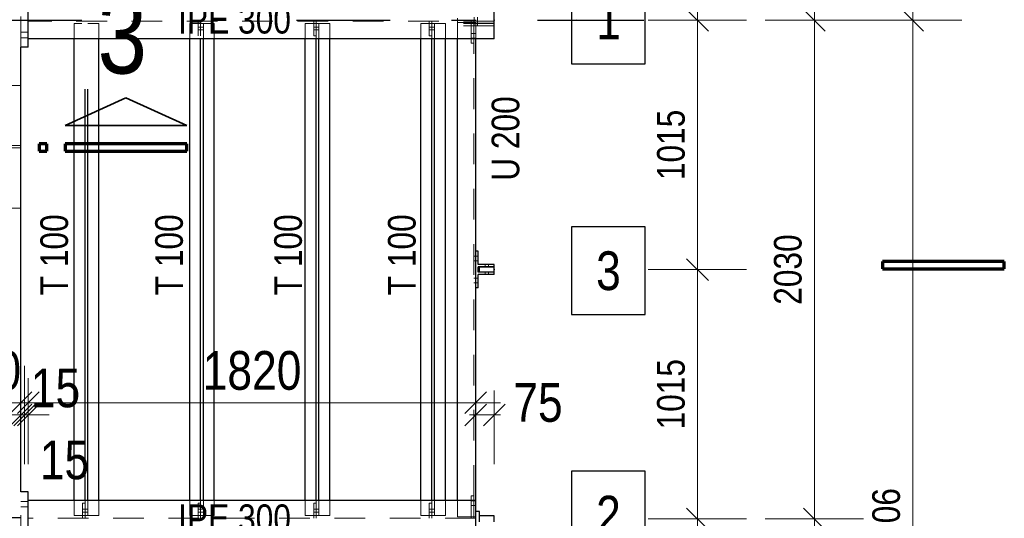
# Model space of a CAD drawing. Header units: millimetres. Extents: x -74 to 79, y 0 to 54.
# Tile 117 of 164: x 12.74 to 16.75, y 21.05 to 23.08. Entities that reach past the tile are written whole.
import ezdxf

# ---------------------------------------------------------------- set-up
doc = ezdxf.new("R2010")
doc.units = ezdxf.units.MM
doc.linetypes.add('DASHDOTX2', pattern=[2, 1, -0.5, 0, -0.5])
doc.linetypes.add('HIDDEN', pattern=[0.375, 0.25, -0.125])
for name, color, linetype, lineweight in [('01_Neubau Türen-Fassade', 7, 'Continuous', 20), ('01_Neubau_Linen', 7, 'Continuous', 20), ('Achsen', 7, 'Continuous', 20)]:
    doc.layers.add(name, color=color, linetype=linetype, lineweight=lineweight)
doc.styles.add('Arial Narrow', font='ARIALN.TTF')
doc.dimstyles.new('Arch_Strakon_dimstyle', dxfattribs={"dimtxt": 15.75, "dimasz": 1, "dimexe": 1.25, "dimexo": 0.0625, "dimgap": 1, "dimtad": 0, "dimdec": 3, "dimzin": 12, "dimdsep": 46, "dimtxsty": 'Arial Narrow', "dimblk": 'Arrowhead_Tick', "dimsah": 1, "dimcen": 0, "dimse1": 1, "dimse2": 1, "dimclrd": 6, "dimclrt": 2, "dimazin": 0, "dimtfac": 1, "dimtdec": 4, "dimtmove": 0, "dimatfit": 3, "dimldrblk": 'NONE', "dimfxl": 1, "dimtvp": 1, "dimtolj": 1, "dimtzin": 0, "dimlwd": 13, "dimarcsym": 2})

# ---------------------------------------------------------------- blocks, each defined once
blk = doc.blocks.new('Arrowhead_Tick')
at = {"color": 0, "linetype": 'Continuous', "lineweight": -2}
for p, q in [((0, 20), (0, -10)), ((-1, 0), (0, 0)), ((10, 0), (0, 0))]:
    blk.add_line(p, q, dxfattribs=at)
at = {"color": 2, "linetype": 'Continuous', "lineweight": 35}
blk.add_line((4.42, 4.42), (-4.42, -4.42), dxfattribs=at)
blk = doc.blocks.new('*D32')
at = {"layer": '01_Neubau_Linen', "color": 6, "linetype": 'Continuous', "lineweight": 13}
blk.add_line((16.3754, 19.0248), (16.3754, 23.0648), dxfattribs=at)
at = {"layer": 'Defpoints', "color": 0}
for p in [(15.0083, 23.0748), (16.3754, 23.0748), (15.0083, 19.0148)]:
    blk.add_point(p, dxfattribs=at)
at = {"layer": '01_Neubau_Linen', "color": 6, "lineweight": 13, "xscale": 0.01, "yscale": 0.01, "zscale": 0.01}
for p, rotation in [((16.3754, 23.0748), 90), ((16.3754, 19.0148), 270)]:
    blk.add_blockref('Arrowhead_Tick', p, dxfattribs=dict(at, rotation=rotation))
at = {"layer": '01_Neubau_Linen', "color": 3, "lineweight": -2, "insert": (16.2679, 21.0448), "char_height": 0.1125, "attachment_point": 5, "rotation": 90, "style": 'Arial Narrow'}
blk.add_mtext('\\A1;4.06', dxfattribs=at)
blk = doc.blocks.new('_None')
blk = doc.blocks.new('*D33')
at = {"layer": '01_Neubau_Linen', "color": 6, "linetype": 'Continuous', "lineweight": 13}
blk.add_line((16.3754, 23.0848), (16.3754, 27.1248), dxfattribs=at)
at = {"layer": 'Defpoints', "color": 0}
for p in [(15.0083, 27.1348), (16.3754, 27.1348), (15.0083, 23.0748)]:
    blk.add_point(p, dxfattribs=at)
at = {"layer": '01_Neubau_Linen', "color": 6, "lineweight": 13, "xscale": 0.01, "yscale": 0.01, "zscale": 0.01}
for p, rotation in [((16.3754, 27.1348), 90), ((16.3754, 23.0748), 270)]:
    blk.add_blockref('Arrowhead_Tick', p, dxfattribs=dict(at, rotation=rotation))
at = {"layer": '01_Neubau_Linen', "color": 3, "lineweight": -2, "insert": (16.2679, 25.1048), "char_height": 0.1125, "attachment_point": 5, "rotation": 90, "style": 'Arial Narrow'}
blk.add_mtext('\\A1;4.06', dxfattribs=at)
blk = doc.blocks.new('*D40')
at = {"layer": '01_Neubau_Linen', "color": 6, "linetype": 'Continuous', "lineweight": 13}
blk.add_line((15.9754, 19.0248), (15.9754, 21.0348), dxfattribs=at)
at = {"layer": 'Defpoints', "color": 0}
for p in [(14.5983, 21.0448), (15.9754, 21.0448), (14.6733, 19.0148)]:
    blk.add_point(p, dxfattribs=at)
at = {"layer": '01_Neubau_Linen', "color": 6, "lineweight": 13, "xscale": 0.01, "yscale": 0.01, "zscale": 0.01}
for p, rotation in [((15.9754, 21.0448), 90), ((15.9754, 19.0148), 270)]:
    blk.add_blockref('Arrowhead_Tick', p, dxfattribs=dict(at, rotation=rotation))
at = {"layer": '01_Neubau_Linen', "color": 3, "lineweight": -2, "insert": (15.8679, 20.0298), "char_height": 0.1125, "attachment_point": 5, "rotation": 90, "style": 'Arial Narrow'}
blk.add_mtext('\\A1;2030', dxfattribs=at)
blk = doc.blocks.new('*D41')
at = {"layer": '01_Neubau_Linen', "color": 6, "linetype": 'Continuous', "lineweight": 13}
blk.add_line((15.9754, 21.0548), (15.9754, 23.0648), dxfattribs=at)
at = {"layer": 'Defpoints', "color": 0}
for p in [(14.6733, 23.0748), (15.9754, 23.0748), (14.5983, 21.0448)]:
    blk.add_point(p, dxfattribs=at)
at = {"layer": '01_Neubau_Linen', "color": 6, "lineweight": 13, "xscale": 0.01, "yscale": 0.01, "zscale": 0.01}
for p, rotation in [((15.9754, 23.0748), 90), ((15.9754, 21.0448), 270)]:
    blk.add_blockref('Arrowhead_Tick', p, dxfattribs=dict(at, rotation=rotation))
at = {"layer": '01_Neubau_Linen', "color": 3, "lineweight": -2, "insert": (15.8679, 22.0598), "char_height": 0.1125, "attachment_point": 5, "rotation": 90, "style": 'Arial Narrow'}
blk.add_mtext('\\A1;2030', dxfattribs=at)
blk = doc.blocks.new('*D42')
at = {"layer": '01_Neubau_Linen', "color": 6, "linetype": 'Continuous', "lineweight": 13}
blk.add_line((15.9754, 23.0848), (15.9754, 25.0948), dxfattribs=at)
at = {"layer": 'Defpoints', "color": 0}
for p in [(14.5983, 25.1048), (15.9754, 25.1048), (14.6733, 23.0748)]:
    blk.add_point(p, dxfattribs=at)
at = {"layer": '01_Neubau_Linen', "color": 6, "lineweight": 13, "xscale": 0.01, "yscale": 0.01, "zscale": 0.01}
for p, rotation in [((15.9754, 25.1048), 90), ((15.9754, 23.0748), 270)]:
    blk.add_blockref('Arrowhead_Tick', p, dxfattribs=dict(at, rotation=rotation))
at = {"layer": '01_Neubau_Linen', "color": 3, "lineweight": -2, "insert": (15.8679, 24.0898), "char_height": 0.1125, "attachment_point": 5, "rotation": 90, "style": 'Arial Narrow'}
blk.add_mtext('\\A1;2030', dxfattribs=at)
blk = doc.blocks.new('*D90')
at = {"layer": '01_Neubau_Linen', "color": 6, "linetype": 'Continuous', "lineweight": 13}
blk.add_line((15.5, 20.0398), (15.5, 21.0348), dxfattribs=at)
at = {"layer": 'Defpoints', "color": 0}
for p in [(14.6733, 21.0448), (15.5, 21.0448), (14.6733, 20.0298)]:
    blk.add_point(p, dxfattribs=at)
at = {"layer": '01_Neubau_Linen', "color": 6, "lineweight": 13, "xscale": 0.01, "yscale": 0.01, "zscale": 0.01}
for p, rotation in [((15.5, 21.0448), 90), ((15.5, 20.0298), 270)]:
    blk.add_blockref('Arrowhead_Tick', p, dxfattribs=dict(at, rotation=rotation))
at = {"layer": '01_Neubau_Linen', "color": 3, "lineweight": -2, "insert": (15.3926, 20.5373), "char_height": 0.1125, "attachment_point": 5, "rotation": 90, "style": 'Arial Narrow'}
blk.add_mtext('\\A1;1015', dxfattribs=at)
blk = doc.blocks.new('*D91')
at = {"layer": '01_Neubau_Linen', "color": 6, "linetype": 'Continuous', "lineweight": 13}
blk.add_line((15.5, 21.0548), (15.5, 22.0498), dxfattribs=at)
at = {"layer": 'Defpoints', "color": 0}
for p in [(14.6733, 22.0598), (15.5, 22.0598), (14.6733, 21.0448)]:
    blk.add_point(p, dxfattribs=at)
at = {"layer": '01_Neubau_Linen', "color": 6, "lineweight": 13, "xscale": 0.01, "yscale": 0.01, "zscale": 0.01}
for p, rotation in [((15.5, 22.0598), 90), ((15.5, 21.0448), 270)]:
    blk.add_blockref('Arrowhead_Tick', p, dxfattribs=dict(at, rotation=rotation))
at = {"layer": '01_Neubau_Linen', "color": 3, "lineweight": -2, "insert": (15.3926, 21.5523), "char_height": 0.1125, "attachment_point": 5, "rotation": 90, "style": 'Arial Narrow'}
blk.add_mtext('\\A1;1015', dxfattribs=at)
blk = doc.blocks.new('*D92')
at = {"layer": '01_Neubau_Linen', "color": 6, "linetype": 'Continuous', "lineweight": 13}
blk.add_line((15.5, 22.0698), (15.5, 23.0648), dxfattribs=at)
at = {"layer": 'Defpoints', "color": 0}
for p in [(15.2824, 23.0748), (15.5, 23.0748), (14.6733, 22.0598)]:
    blk.add_point(p, dxfattribs=at)
at = {"layer": '01_Neubau_Linen', "color": 6, "lineweight": 13, "xscale": 0.01, "yscale": 0.01, "zscale": 0.01}
for p, rotation in [((15.5, 23.0748), 90), ((15.5, 22.0598), 270)]:
    blk.add_blockref('Arrowhead_Tick', p, dxfattribs=dict(at, rotation=rotation))
at = {"layer": '01_Neubau_Linen', "color": 3, "lineweight": -2, "insert": (15.3926, 22.5673), "char_height": 0.1125, "attachment_point": 5, "rotation": 90, "style": 'Arial Narrow'}
blk.add_mtext('\\A1;1015', dxfattribs=at)
blk = doc.blocks.new('*D93')
at = {"layer": '01_Neubau_Linen', "color": 6, "linetype": 'Continuous', "lineweight": 13}
blk.add_line((15.5, 23.0848), (15.5, 24.0798), dxfattribs=at)
at = {"layer": 'Defpoints', "color": 0}
for p in [(14.6733, 24.0898), (15.5, 24.0898), (15.2824, 23.0748)]:
    blk.add_point(p, dxfattribs=at)
at = {"layer": '01_Neubau_Linen', "color": 6, "lineweight": 13, "xscale": 0.01, "yscale": 0.01, "zscale": 0.01}
for p, rotation in [((15.5, 24.0898), 90), ((15.5, 23.0748), 270)]:
    blk.add_blockref('Arrowhead_Tick', p, dxfattribs=dict(at, rotation=rotation))
at = {"layer": '01_Neubau_Linen', "color": 3, "lineweight": -2, "insert": (15.3926, 23.5823), "char_height": 0.1125, "attachment_point": 5, "rotation": 90, "style": 'Arial Narrow'}
blk.add_mtext('\\A1;1015', dxfattribs=at)
blk = doc.blocks.new('*D136')
at = {"color": 6, "linetype": 'Continuous', "lineweight": 13}
blk.add_line((12.4583, 21.5178), (12.7383, 21.5178), dxfattribs=at)
at = {"layer": 'Defpoints', "color": 0}
for p in [(12.7483, 21.5178), (12.4483, 21.1548), (12.7483, 21.1548)]:
    blk.add_point(p, dxfattribs=at)
at = {"color": 6, "lineweight": 13, "xscale": 0.01, "yscale": 0.01, "zscale": 0.01}
blk.add_blockref('Arrowhead_Tick', (12.7483, 21.5178), dxfattribs=at)
at = {"color": 6, "lineweight": 13, "xscale": 0.01, "yscale": 0.01, "zscale": 0.01, "rotation": 180}
blk.add_blockref('Arrowhead_Tick', (12.4483, 21.5178), dxfattribs=at)
at = {"color": 2, "lineweight": 35, "insert": (12.5983, 21.6482), "char_height": 0.1575, "attachment_point": 5, "style": 'Arial Narrow'}
blk.add_mtext('\\A1;300', dxfattribs=at)
blk = doc.blocks.new('*D137')
at = {"color": 6, "linetype": 'Continuous', "lineweight": 13}
for p, q in [((12.7383, 21.4678), (12.7283, 21.4678)), ((12.7483, 21.4678), (12.7633, 21.4678)), ((12.7733, 21.4678), (12.7833, 21.4678))]:
    blk.add_line(p, q, dxfattribs=at)
at = {"layer": 'Defpoints', "color": 0}
for p in [(12.7633, 21.4678), (12.7483, 21.1548), (12.7633, 21.1548)]:
    blk.add_point(p, dxfattribs=at)
at = {"color": 6, "lineweight": 13, "xscale": 0.01, "yscale": 0.01, "zscale": 0.01}
blk.add_blockref('Arrowhead_Tick', (12.7483, 21.4678), dxfattribs=at)
at = {"color": 6, "lineweight": 13, "xscale": 0.01, "yscale": 0.01, "zscale": 0.01, "rotation": 180}
blk.add_blockref('Arrowhead_Tick', (12.7633, 21.4678), dxfattribs=at)
at = {"color": 2, "lineweight": 35, "insert": (12.889, 21.5768), "char_height": 0.1575, "attachment_point": 5, "style": 'Arial Narrow'}
blk.add_mtext('\\A1;15', dxfattribs=at)
blk = doc.blocks.new('*D138')
at = {"color": 6, "linetype": 'Continuous', "lineweight": 13}
blk.add_line((12.7883, 21.5178), (14.5883, 21.5178), dxfattribs=at)
at = {"layer": 'Defpoints', "color": 0}
for p in [(14.5983, 21.5178), (12.7783, 21.1548), (14.5983, 21.1179)]:
    blk.add_point(p, dxfattribs=at)
at = {"color": 6, "lineweight": 13, "xscale": 0.01, "yscale": 0.01, "zscale": 0.01}
blk.add_blockref('Arrowhead_Tick', (14.5983, 21.5178), dxfattribs=at)
at = {"color": 6, "lineweight": 13, "xscale": 0.01, "yscale": 0.01, "zscale": 0.01, "rotation": 180}
blk.add_blockref('Arrowhead_Tick', (12.7783, 21.5178), dxfattribs=at)
at = {"color": 2, "lineweight": 35, "insert": (13.6883, 21.6482), "char_height": 0.1575, "attachment_point": 5, "style": 'Arial Narrow'}
blk.add_mtext('\\A1;1820', dxfattribs=at)
blk = doc.blocks.new('*D139')
at = {"color": 6, "linetype": 'Continuous', "lineweight": 13}
for p, q in [((14.5883, 21.4678), (14.5783, 21.4678)), ((14.5983, 21.4678), (14.6733, 21.4678)), ((14.6833, 21.4678), (14.6933, 21.4678))]:
    blk.add_line(p, q, dxfattribs=at)
at = {"layer": 'Defpoints', "color": 0}
for p in [(14.6733, 21.4678), (14.5983, 21.1179), (14.6733, 21.0573)]:
    blk.add_point(p, dxfattribs=at)
at = {"color": 6, "lineweight": 13, "xscale": 0.01, "yscale": 0.01, "zscale": 0.01}
blk.add_blockref('Arrowhead_Tick', (14.5983, 21.4678), dxfattribs=at)
at = {"color": 6, "lineweight": 13, "xscale": 0.01, "yscale": 0.01, "zscale": 0.01, "rotation": 180}
blk.add_blockref('Arrowhead_Tick', (14.6733, 21.4678), dxfattribs=at)
at = {"color": 2, "lineweight": 35, "insert": (14.8513, 21.5178), "char_height": 0.1575, "attachment_point": 5, "style": 'Arial Narrow'}
blk.add_mtext('\\A1;75', dxfattribs=at)
blk = doc.blocks.new('*D161')
at = {"color": 6, "linetype": 'Continuous', "lineweight": 13}
for p, q in [((12.7533, 21.4678), (12.7433, 21.4678)), ((12.7633, 21.4678), (12.7783, 21.4678)), ((12.7883, 21.4678), (12.7983, 21.4678))]:
    blk.add_line(p, q, dxfattribs=at)
at = {"layer": 'Defpoints', "color": 0}
for p in [(12.7783, 21.4678), (12.7633, 21.1548), (12.7783, 21.1548)]:
    blk.add_point(p, dxfattribs=at)
at = {"color": 6, "lineweight": 13, "xscale": 0.01, "yscale": 0.01, "zscale": 0.01}
blk.add_blockref('Arrowhead_Tick', (12.7633, 21.4678), dxfattribs=at)
at = {"color": 6, "lineweight": 13, "xscale": 0.01, "yscale": 0.01, "zscale": 0.01, "rotation": 180}
blk.add_blockref('Arrowhead_Tick', (12.7783, 21.4678), dxfattribs=at)
at = {"color": 2, "lineweight": 35, "insert": (12.9255, 21.284), "char_height": 0.1575, "attachment_point": 5, "style": 'Arial Narrow'}
blk.add_mtext('\\A1;15', dxfattribs=at)

msp = doc.modelspace()

# ---------------------------------------------------------------- linework, layer by layer
at = {"color": 3, "linetype": 'Continuous', "lineweight": 25}
for p, q in [((12.77833, 22.9648117), (12.77833, 23.1848117)), ((14.67333, 22.9998117), (14.67333, 23.1498117)), ((12.9646364, 21.1198117), (12.9646364, 22.9998117)), ((13.0091364, 21.1198117), (13.0091364, 22.9998117)), ((13.0201364, 21.1198117), (13.0201364, 22.9998117)), ((13.9491364, 21.1198117), (13.9491364, 22.9998117)), ((13.9601364, 21.1198117), (13.9601364, 22.9998117)), ((14.0046364, 21.1198117), (14.0046364, 22.9998117)), ((14.3746364, 21.1198117), (14.3746364, 22.9998117)), ((14.4191364, 21.1198117), (14.4191364, 22.9998117)), ((14.4301364, 21.1198117), (14.4301364, 22.9998117)), ((14.4746364, 21.1198117), (14.4746364, 22.9998117)), ((14.52333, 21.1198117), (14.52333, 22.9998117)), ((14.59833, 21.1198117), (14.59833, 22.9998117)), ((12.74833, 21.1548117), (12.74833, 22.9648117)), ((12.76333, 22.9648117), (12.74833, 22.9648117)), ((12.77833, 22.9648117), (12.76333, 22.9648117)), ((14.60833, 22.1348117), (14.59833, 22.1348117)), ((14.60833, 22.0803117), (14.60833, 22.1348117)), ((14.67333, 22.0803117), (14.60833, 22.0803117)), ((14.60833, 22.0493117), (14.60833, 22.0703117)), ((14.67333, 22.0703117), (14.60833, 22.0703117)), ((14.61333, 22.0498117), (14.61333, 22.0698117)), ((14.67333, 22.0698117), (14.61333, 22.0698117)), ((14.67333, 22.0703117), (14.67333, 22.0803117)), ((14.67333, 22.0498117), (14.67333, 22.0698117)), ((14.67333, 22.0493117), (14.60833, 22.0493117)), ((14.60833, 21.9848117), (14.60833, 22.0393117)), ((14.67333, 22.0393117), (14.60833, 22.0393117)), ((14.67333, 22.0498117), (14.61333, 22.0498117)), ((14.67333, 22.0393117), (14.67333, 22.0493117)), ((14.60833, 21.9848117), (14.59833, 21.9848117)), ((12.76333, 21.1548117), (12.74833, 21.1548117)), ((12.77833, 21.1548117), (12.76333, 21.1548117)), ((12.77833, 20.9348117), (12.77833, 21.1548117)), ((14.59833, 20.9698117), (14.59833, 21.1198117)), ((14.61333, 21.0748117), (14.59833, 21.0748117)), ((14.61333, 21.0573117), (14.61333, 21.0748117)), ((14.61333, 21.0323117), (14.61333, 21.0573117)), ((14.67333, 21.0573117), (14.61333, 21.0573117)), ((14.67333, 21.0323117), (14.67333, 21.0573117))]:
    msp.add_line(p, q, dxfattribs=at)
at = {"color": 9, "linetype": 'Continuous', "lineweight": 0}
msp.add_circle((15.0082829, 23.0748117), 0.00111, dxfattribs=at)
at = {"layer": '01_Neubau Türen-Fassade', "color": 6, "linetype": 'HIDDEN', "lineweight": 13, "ltscale": 0.5}
for p, q in [((12.74833, 22.9648117), (12.74833, 23.1848117)), ((12.9991364, 23.0112617), (12.9991364, 23.0712617)), ((13.0091364, 23.0612617), (13.0091364, 23.0712617)), ((13.9391364, 23.0112617), (13.9391364, 23.0712617)), ((13.9491364, 23.0612617), (13.9491364, 23.0712617)), ((14.4091364, 23.0112617), (14.4091364, 23.0712617)), ((14.4191364, 23.0612617), (14.4191364, 23.0712617)), ((14.52333, 23.0662617), (14.52333, 23.0833617)), ((14.57983, 22.9812617), (14.57983, 23.0712617)), ((14.58983, 22.9812617), (14.58983, 23.0712617)), ((14.59183, 23.0623117), (14.59183, 23.0873117)), ((14.60483, 23.0623117), (14.60483, 23.0873117)), ((12.9646364, 22.9998117), (12.9646364, 23.0612617)), ((13.0091364, 23.0612617), (12.9646364, 23.0612617)), ((13.0091364, 23.0472551), (12.9991364, 23.0472551)), ((13.0091364, 23.0352551), (12.9991364, 23.0352551)), ((13.0091364, 23.0112617), (13.0091364, 23.0612617)), ((13.0201364, 23.0612617), (13.0091364, 23.0612617)), ((13.0201364, 23.0472552), (13.0091364, 23.0472551)), ((13.0201364, 23.0352552), (13.0091364, 23.0352551)), ((13.0201364, 22.9998117), (13.0201364, 23.0612617)), ((13.9491364, 23.0472595), (13.9391364, 23.0472595)), ((13.9491364, 23.0352595), (13.9391364, 23.0352595)), ((13.9491364, 23.0112617), (13.9491364, 23.0612617)), ((13.9601364, 23.0612617), (13.9491364, 23.0612617)), ((13.9601364, 23.0472596), (13.9491364, 23.0472595)), ((13.9601364, 23.0352596), (13.9491364, 23.0352595)), ((13.9601364, 22.9998117), (13.9601364, 23.0612617)), ((14.0046364, 23.0612617), (13.9601364, 23.0612617)), ((14.0046364, 22.9998117), (14.0046364, 23.0612617)), ((14.3746364, 22.9998117), (14.3746364, 23.0612617)), ((14.4191364, 23.0612617), (14.3746364, 23.0612617)), ((14.4191364, 23.0472617), (14.4091364, 23.0472617)), ((14.4191364, 23.0352617), (14.4091364, 23.0352617)), ((14.4191364, 23.0112617), (14.4191364, 23.0612617)), ((14.4301364, 23.0612617), (14.4191364, 23.0612617)), ((14.4301364, 23.0472618), (14.4191364, 23.0472617)), ((14.4301364, 23.0352618), (14.4191364, 23.0352617)), ((14.4301364, 22.9998117), (14.4301364, 23.0612617)), ((14.4746364, 23.0612617), (14.4301364, 23.0612617)), ((14.4746364, 22.9998117), (14.4746364, 23.0612617)), ((14.52333, 22.9998117), (14.52333, 23.0662617)), ((14.59833, 23.0662617), (14.52333, 23.0662617)), ((14.67333, 23.0623117), (14.52333, 23.0623117)), ((14.67333, 23.0618117), (14.52333, 23.0618117)), ((14.67333, 23.0518117), (14.52333, 23.0518117)), ((14.59183, 23.0518117), (14.59183, 23.0618117)), ((14.59833, 22.9998117), (14.59833, 23.0662617)), ((14.60483, 23.0518117), (14.60483, 23.0618117)), ((12.76333, 23.0263117), (12.74833, 23.0263117)), ((12.76333, 23.0033117), (12.74833, 23.0033117)), ((12.77833, 23.0263117), (12.76333, 23.0263117)), ((12.77833, 23.0033117), (12.76333, 23.0033117)), ((13.0091364, 23.0112617), (12.9991364, 23.0112617)), ((13.0091364, 22.9998117), (13.0091364, 23.0112617)), ((13.4791364, 23.0112617), (13.4691364, 23.0112617)), ((13.4791364, 22.9998117), (13.4791364, 23.0112617)), ((13.9491364, 23.0112617), (13.9391364, 23.0112617)), ((13.9491364, 22.9998117), (13.9491364, 23.0112617)), ((14.4191364, 23.0112617), (14.4091364, 23.0112617)), ((14.4191364, 22.9998117), (14.4191364, 23.0112617)), ((14.58983, 23.0207617), (14.57983, 23.0207617)), ((14.58983, 23.0017617), (14.57983, 23.0017617)), ((14.59833, 23.0207617), (14.58983, 23.0207617)), ((14.59833, 23.0017617), (14.58983, 23.0017617)), ((14.58983, 22.9812617), (14.57983, 22.9812617)), ((14.58983, 21.1383617), (14.58983, 22.9812617)), ((12.74833, 22.8098117), (12.44833, 22.8098117)), ((12.74833, 22.5648117), (12.63708, 22.5648117)), ((12.74833, 22.5548117), (12.63708, 22.5548117)), ((12.74833, 22.3098117), (12.44833, 22.3098117)), ((14.59833, 22.1143117), (14.58983, 22.1143117)), ((14.60833, 22.1143117), (14.59833, 22.1143117)), ((14.59833, 22.0953117), (14.58983, 22.0953117)), ((14.60833, 22.0953117), (14.59833, 22.0953117)), ((14.63681, 22.0703117), (14.63681, 22.0803117)), ((14.64985, 22.0703117), (14.64985, 22.0803117)), ((14.63681, 22.0393117), (14.63681, 22.0493117)), ((14.64985, 22.0393117), (14.64985, 22.0493117)), ((14.59833, 22.0243117), (14.58983, 22.0243117)), ((14.59833, 22.0053117), (14.58983, 22.0053117)), ((14.60833, 22.0243117), (14.59833, 22.0243117)), ((14.60833, 22.0053117), (14.59833, 22.0053117)), ((12.74833, 20.9348117), (12.74833, 21.1548117)), ((12.76333, 21.1163117), (12.74833, 21.1163117)), ((12.77833, 21.1163117), (12.76333, 21.1163117)), ((12.9646364, 21.0583617), (12.9646364, 21.1198117)), ((12.9991364, 21.0483617), (12.9991364, 21.1083617)), ((13.0091364, 21.1083617), (12.9991364, 21.1083617)), ((13.0091364, 21.1083617), (13.0091364, 21.1198117)), ((13.0091364, 21.0583617), (13.0091364, 21.1083617)), ((13.0201364, 21.0583617), (13.0201364, 21.1198117)), ((13.0646364, 21.0583617), (13.0646364, 21.1198117)), ((13.9391364, 21.0483617), (13.9391364, 21.1083617)), ((13.9491364, 21.1083617), (13.9391364, 21.1083617)), ((13.9491364, 21.1083617), (13.9491364, 21.1198117)), ((13.9491364, 21.0583617), (13.9491364, 21.1083617)), ((13.9601364, 21.0583617), (13.9601364, 21.1198117)), ((14.0046364, 21.0583617), (14.0046364, 21.1198117)), ((14.3746364, 21.0583617), (14.3746364, 21.1198117)), ((14.4091364, 21.0483617), (14.4091364, 21.1083617)), ((14.4191364, 21.1083617), (14.4091364, 21.1083617)), ((14.4191364, 21.1083617), (14.4191364, 21.1198117)), ((14.4191364, 21.0583617), (14.4191364, 21.1083617)), ((14.4301364, 21.0583617), (14.4301364, 21.1198117)), ((14.4746364, 21.0583617), (14.4746364, 21.1198117)), ((14.52333, 21.0533617), (14.52333, 21.1198117)), ((14.57983, 21.0483617), (14.57983, 21.1383617)), ((14.58983, 21.1383617), (14.57983, 21.1383617)), ((14.58983, 21.1178617), (14.57983, 21.1178617)), ((14.58983, 21.0483617), (14.58983, 21.1383617)), ((14.59833, 21.1178617), (14.58983, 21.1178617)), ((12.76333, 21.0933117), (12.74833, 21.0933117)), ((12.77833, 21.0933117), (12.76333, 21.0933117)), ((13.0091364, 21.084344), (12.9991364, 21.084344)), ((13.0091364, 21.072344), (12.9991364, 21.0723441)), ((13.0201364, 21.0843439), (13.0091364, 21.084344)), ((13.0201364, 21.072344), (13.0091364, 21.072344)), ((13.9491364, 21.0843396), (13.9391364, 21.0843396)), ((13.9491364, 21.0723396), (13.9391364, 21.0723396)), ((13.9601364, 21.0843395), (13.9491364, 21.0843396)), ((13.9601364, 21.0723395), (13.9491364, 21.0723396)), ((14.4191364, 21.0843374), (14.4091364, 21.0843374)), ((14.4191364, 21.0723374), (14.4091364, 21.0723374)), ((14.4301364, 21.0843373), (14.4191364, 21.0843374)), ((14.4301364, 21.0723373), (14.4191364, 21.0723374)), ((14.58983, 21.0988617), (14.57983, 21.0988617)), ((14.59833, 21.0988617), (14.58983, 21.0988617)), ((13.0091364, 21.0583617), (12.9646364, 21.0583617)), ((13.0091364, 21.0483617), (13.0091364, 21.0583617)), ((13.0201364, 21.0583617), (13.0091364, 21.0583617)), ((13.0646364, 21.0583617), (13.0201364, 21.0583617)), ((13.9491364, 21.0483617), (13.9491364, 21.0583617)), ((13.9601364, 21.0583617), (13.9491364, 21.0583617)), ((14.0046364, 21.0583617), (13.9601364, 21.0583617)), ((14.4191364, 21.0583617), (14.3746364, 21.0583617)), ((14.4191364, 21.0483617), (14.4191364, 21.0583617)), ((14.4301364, 21.0583617), (14.4191364, 21.0583617)), ((14.4746364, 21.0583617), (14.4301364, 21.0583617)), ((14.59833, 21.0533617), (14.52333, 21.0533617))]:
    msp.add_line(p, q, dxfattribs=at)
at = {"layer": '01_Neubau Türen-Fassade', "color": 3, "linetype": 'HIDDEN', "lineweight": 25, "ltscale": 0.5}
msp.add_line((12.74833, 21.0498117), (12.60508, 21.0498117), dxfattribs=at)
at = {"layer": '01_Neubau_Linen', "color": 9, "linetype": 'Continuous', "lineweight": 0}
for centre in [(14.67333, 23.0748117), (14.67333, 22.0598117)]:
    msp.add_circle(centre, 0.00111, dxfattribs=at)
at = {"layer": 'Achsen', "color": 3, "linetype": 'Continuous', "lineweight": 25}
for p, q in [((14.987725, 23.255186), (14.987725, 22.897686)), ((15.28695, 22.897686), (15.28695, 23.255186)), ((14.987725, 22.897686), (15.28695, 22.897686)), ((15.28695, 22.2338923), (14.987725, 22.2338923)), ((14.987725, 22.2338923), (14.987725, 21.8763923)), ((15.28695, 21.8763923), (15.28695, 22.2338923)), ((14.987725, 21.8763923), (15.28695, 21.8763923)), ((15.28695, 21.2390114), (14.987725, 21.2390114)), ((14.987725, 21.2390114), (14.987725, 20.8815114)), ((15.28695, 20.8815114), (15.28695, 21.2390114))]:
    msp.add_line(p, q, dxfattribs=at)
at = {"layer": 'Achsen', "color": 3, "linetype": 'DASHDOTX2', "lineweight": 25, "ltscale": 0.5}
msp.add_line((3.849518, 23.0748035), (15.2823728, 23.0748035), dxfattribs=at)
at = {"layer": 'Achsen', "color": 2, "linetype": 'Continuous', "lineweight": 35}
for p, q in [((12.9280672, 22.6466885), (13.1755705, 22.7591877)), ((13.1755705, 22.7591877), (13.4230623, 22.6466885)), ((13.4230623, 22.6466885), (12.9280672, 22.6466885))]:
    msp.add_line(p, q, dxfattribs=at)
at = {"layer": 'Achsen', "color": 1, "linetype": 'Continuous', "lineweight": 70}
for p, q in [((12.8530683, 22.5716877), (12.8230619, 22.5716877)), ((12.8230619, 22.5716877), (12.8230619, 22.5416832)), ((12.8530683, 22.5416832), (12.8530683, 22.5716877)), ((13.4230623, 22.5716877), (12.9280672, 22.5716877)), ((12.9280672, 22.5716877), (12.9280672, 22.5416832)), ((13.4230623, 22.5416832), (13.4230623, 22.5716877)), ((12.8230619, 22.5416832), (12.8530683, 22.5416832)), ((12.9280672, 22.5416832), (13.4230623, 22.5416832)), ((16.7478959, 22.0927366), (16.2529008, 22.0927366)), ((16.2529008, 22.0927366), (16.2529008, 22.0627321)), ((16.7478959, 22.0627321), (16.7478959, 22.0927366)), ((16.2529008, 22.0627321), (16.7478959, 22.0627321))]:
    msp.add_line(p, q, dxfattribs=at)

# ---------------------------------------------------------------- texts
at = {"color": 3, "lineweight": 25, "style": 'Arial Narrow'}
for s, p in [('U 200', (14.7752858, 22.4214292)), ('T 100', (12.9397623, 21.9551154)), ('T 100', (13.4068118, 21.9551154)), ('T 100', (13.890845, 21.9551154)), ('T 100', (14.3536486, 21.9551154))]:
    msp.add_text(s, height=0.1125, rotation=90, dxfattribs=at).set_placement(p)
at = {"layer": 'Achsen', "color": 2, "lineweight": 35, "style": 'Arial Narrow'}
for s, p in [('1', (15.087725, 22.997686)), ('3', (15.087725, 21.9763923)), ('2', (15.087725, 20.9815114))]:
    msp.add_text(s, height=0.1575, dxfattribs=at).set_placement(p)

# ---------------------------------------------------------------- dimensions: what is measured, and where the dimension line sits
at = {"lineweight": 35}
for base, p1, p2, text, override, picture, middle in [((12.74833, 21.5178163), (12.44833, 21.1548117), (12.74833, 21.1548117), '300', {"dimscale": 0.01, "dimtxt": 15.75, "dimasz": 1, "dimgap": 5, "dimtad": 1, "dimjust": 0, "dimtih": 0, "dimtoh": 0, "dimdec": 3, "dimdsep": 46, "dimtxsty": 'Arial Narrow', "dimclrd": 6, "dimclrt": 2, "dimtix": 1, "dimtofl": 255, "dimtmove": 0, "dimatfit": 2, "dimfxl": 0, "dimfxlon": 0, "dimtvp": 31.746032, "dimlwd": 13}, '*D136', (12.59833, 21.5178163)), ((14.59833, 21.5178163), (12.77833, 21.1548117), (14.59833, 21.1178617), '1820', {"dimscale": 0.01, "dimtxt": 15.75, "dimasz": 1, "dimgap": 5, "dimtad": 1, "dimjust": 0, "dimtih": 0, "dimtoh": 0, "dimdec": 3, "dimdsep": 46, "dimtxsty": 'Arial Narrow', "dimclrd": 6, "dimclrt": 2, "dimtix": 1, "dimtofl": 255, "dimtmove": 0, "dimatfit": 2, "dimfxl": 0, "dimfxlon": 0, "dimtvp": 31.746032, "dimlwd": 13}, '*D138', (13.68833, 21.5178163)), ((12.76333, 21.4678163), (12.74833, 21.1548117), (12.76333, 21.1548117), '15', {"dimscale": 0.01, "dimtxt": 15.75, "dimasz": 1, "dimgap": 5, "dimtad": 0, "dimjust": 0, "dimtih": 0, "dimtoh": 0, "dimdec": 3, "dimdsep": 46, "dimtxsty": 'Arial Narrow', "dimclrd": 6, "dimclrt": 2, "dimtix": 0, "dimtofl": 255, "dimtmove": 2, "dimatfit": 2, "dimfxl": 0, "dimfxlon": 0, "dimtvp": 31.746032, "dimlwd": 13}, '*D137', (12.8890314, 21.5768187)), ((12.77833, 21.4678163), (12.76333, 21.1548117), (12.77833, 21.1548117), '15', {"dimscale": 0.01, "dimtxt": 15.75, "dimasz": 1, "dimgap": 5, "dimtad": 0, "dimjust": 0, "dimtih": 0, "dimtoh": 0, "dimdec": 3, "dimdsep": 46, "dimtxsty": 'Arial Narrow', "dimclrd": 6, "dimclrt": 2, "dimtix": 0, "dimtofl": 255, "dimtmove": 2, "dimatfit": 2, "dimfxl": 0, "dimfxlon": 0, "dimtvp": 31.746032, "dimlwd": 13}, '*D161', (12.9254829, 21.2840293)), ((14.67333, 21.4678163), (14.59833, 21.1178617), (14.67333, 21.0573117), '75', {"dimscale": 0.01, "dimtxt": 15.75, "dimasz": 1, "dimgap": 5, "dimtad": 1, "dimjust": 4, "dimtih": 0, "dimtoh": 0, "dimdec": 3, "dimdsep": 46, "dimtxsty": 'Arial Narrow', "dimclrd": 6, "dimclrt": 2, "dimtix": 0, "dimtofl": 255, "dimtmove": 2, "dimatfit": 2, "dimfxl": 0, "dimfxlon": 0, "dimtvp": 31.746032, "dimlwd": 13}, '*D139', (14.851305, 21.5178163))]:
    dim = msp.add_linear_dim(base=base, p1=p1, p2=p2, text=text, dimstyle='Arch_Strakon_dimstyle', override=override, dxfattribs=at)
    dim.commit()
    dim.dimension.update_dxf_attribs({"geometry": picture, "text_midpoint": middle, "dimtype": 160})
at = {"layer": '01_Neubau_Linen', "lineweight": -2}
for base, p1, p2, text, picture, middle in [((16.3753557, 27.1348117), (15.0082829, 23.0748117), (15.0082829, 27.1348117), '4.06', '*D33', (16.3753557, 25.1048117)), ((15.9753557, 25.1048117), (14.67333, 23.0748117), (14.59833, 25.1048117), '2030', '*D42', (15.9753557, 24.0898117)), ((15.5, 24.0898117), (15.2823728, 23.0748035), (14.67333, 24.0898117), '1015', '*D93', (15.5, 23.5823076)), ((15.9753557, 23.0748117), (14.59833, 21.0448117), (14.67333, 23.0748117), '2030', '*D41', (15.9753557, 22.0598117)), ((15.5, 23.0748035), (14.67333, 22.0598117), (15.2823728, 23.0748035), '1015', '*D92', (15.5, 22.5673076)), ((16.3753557, 23.0748117), (15.0082829, 19.0148117), (15.0082829, 23.0748117), '4.06', '*D32', (16.3753557, 21.0448117)), ((15.5, 22.0598117), (14.67333, 21.0448117), (14.67333, 22.0598117), '1015', '*D91', (15.5, 21.5523117)), ((15.9753557, 21.0448117), (14.67333, 19.0148117), (14.59833, 21.0448117), '2030', '*D40', (15.9753557, 20.0298117)), ((15.5, 21.0448117), (14.67333, 20.0298117), (14.67333, 21.0448117), '1015', '*D90', (15.5, 20.5373117))]:
    dim = msp.add_linear_dim(base=base, p1=p1, p2=p2, angle=90, text=text, dimstyle='Arch_Strakon_dimstyle', override={"dimscale": 0.01, "dimtxt": 11.25, "dimasz": 1, "dimgap": 5, "dimtad": 1, "dimjust": 0, "dimtih": 0, "dimtoh": 0, "dimdec": 6, "dimdsep": 46, "dimtxsty": 'Arial Narrow', "dimclrd": 6, "dimclrt": 3, "dimtix": 1, "dimtofl": 255, "dimtmove": 0, "dimatfit": 2, "dimfxl": 0, "dimfxlon": 0, "dimtvp": 44.444444, "dimlwd": 13}, dxfattribs=at)
    dim.commit()
    dim.dimension.update_dxf_attribs({"geometry": picture, "text_midpoint": middle, "dimtype": 160})

# ---------------------------------------------------------------- next in the draw order: texts
at = {"color": 3, "lineweight": 25, "char_height": 0.1125, "attachment_point": 7, "line_spacing_factor": 0.9, "style": 'Arial Narrow', "bg_fill": 3, "box_fill_scale": 1.2, "bg_fill_color": 256, "bg_fill_true_color": 13158600, "bg_fill_transparency": 0}
for insert in [(13.387886, 23.0190933), (13.387886, 20.9897631)]:
    msp.add_mtext('IPE 300', dxfattribs=dict(at, insert=insert))
at = {"layer": 'Achsen', "color": 1, "lineweight": 70, "insert": (13.0601418, 22.8535775), "char_height": 0.315, "attachment_point": 7, "line_spacing_factor": 0.9, "style": 'Arial Narrow', "bg_fill": 3, "box_fill_scale": 1.2, "bg_fill_color": 256, "bg_fill_true_color": 13158600, "bg_fill_transparency": 0}
msp.add_mtext('3', dxfattribs=at)

# ---------------------------------------------------------------- next in the draw order: linework, layer by layer
at = {"color": 3, "linetype": 'Continuous', "lineweight": 25}
for p, q in [((14.67333, 22.9998117), (12.77833, 22.9998117)), ((13.0646364, 21.1198117), (13.0646364, 22.9998117)), ((13.4346364, 21.1198117), (13.4346364, 22.9998117)), ((13.4791364, 21.1198117), (13.4791364, 22.9998117)), ((13.4901364, 21.1198117), (13.4901364, 22.9998117)), ((13.5346364, 21.1198117), (13.5346364, 22.9998117)), ((13.9046364, 21.1198117), (13.9046364, 22.9998117)), ((14.59833, 21.1198117), (12.77833, 21.1198117))]:
    msp.add_line(p, q, dxfattribs=at)
at = {"layer": '01_Neubau Türen-Fassade', "color": 6, "linetype": 'HIDDEN', "lineweight": 13, "ltscale": 0.5}
for p, q in [((14.67333, 23.0712617), (12.77833, 23.0712617)), ((13.4691364, 23.0112617), (13.4691364, 23.0712617)), ((13.4791364, 23.0612617), (13.4791364, 23.0712617)), ((13.0646364, 23.0612617), (13.0201364, 23.0612617)), ((13.0646364, 22.9998117), (13.0646364, 23.0612617)), ((13.4346364, 22.9998117), (13.4346364, 23.0612617)), ((13.4791364, 23.0612617), (13.4346364, 23.0612617)), ((13.4791364, 23.0472573), (13.4691364, 23.0472573)), ((13.4791364, 23.0352573), (13.4691364, 23.0352573)), ((13.4791364, 23.0112617), (13.4791364, 23.0612617)), ((13.4901364, 23.0612617), (13.4791364, 23.0612617)), ((13.4901364, 23.0472574), (13.4791364, 23.0472573)), ((13.4901364, 23.0352574), (13.4791364, 23.0352573)), ((13.4901364, 22.9998117), (13.4901364, 23.0612617)), ((13.5346364, 23.0612617), (13.4901364, 23.0612617)), ((13.5346364, 22.9998117), (13.5346364, 23.0612617)), ((13.9046364, 22.9998117), (13.9046364, 23.0612617)), ((13.9491364, 23.0612617), (13.9046364, 23.0612617)), ((13.4346364, 21.0583617), (13.4346364, 21.1198117)), ((13.4691364, 21.0483617), (13.4691364, 21.1083617)), ((13.4791364, 21.1083617), (13.4691364, 21.1083617)), ((13.4791364, 21.1083617), (13.4791364, 21.1198117)), ((13.4791364, 21.0583617), (13.4791364, 21.1083617)), ((13.4901364, 21.0583617), (13.4901364, 21.1198117)), ((13.5346364, 21.0583617), (13.5346364, 21.1198117)), ((13.9046364, 21.0583617), (13.9046364, 21.1198117)), ((13.4791364, 21.0843418), (13.4691364, 21.0843418)), ((13.4791364, 21.0723418), (13.4691364, 21.0723418)), ((13.4901364, 21.0843417), (13.4791364, 21.0843418)), ((13.4901364, 21.0723417), (13.4791364, 21.0723418)), ((14.59833, 21.0483617), (12.77833, 21.0483617)), ((13.4791364, 21.0583617), (13.4346364, 21.0583617)), ((13.4791364, 21.0483617), (13.4791364, 21.0583617)), ((13.4901364, 21.0583617), (13.4791364, 21.0583617)), ((13.5346364, 21.0583617), (13.4901364, 21.0583617)), ((13.9491364, 21.0583617), (13.9046364, 21.0583617))]:
    msp.add_line(p, q, dxfattribs=at)

doc.saveas('drawing.dxf')
